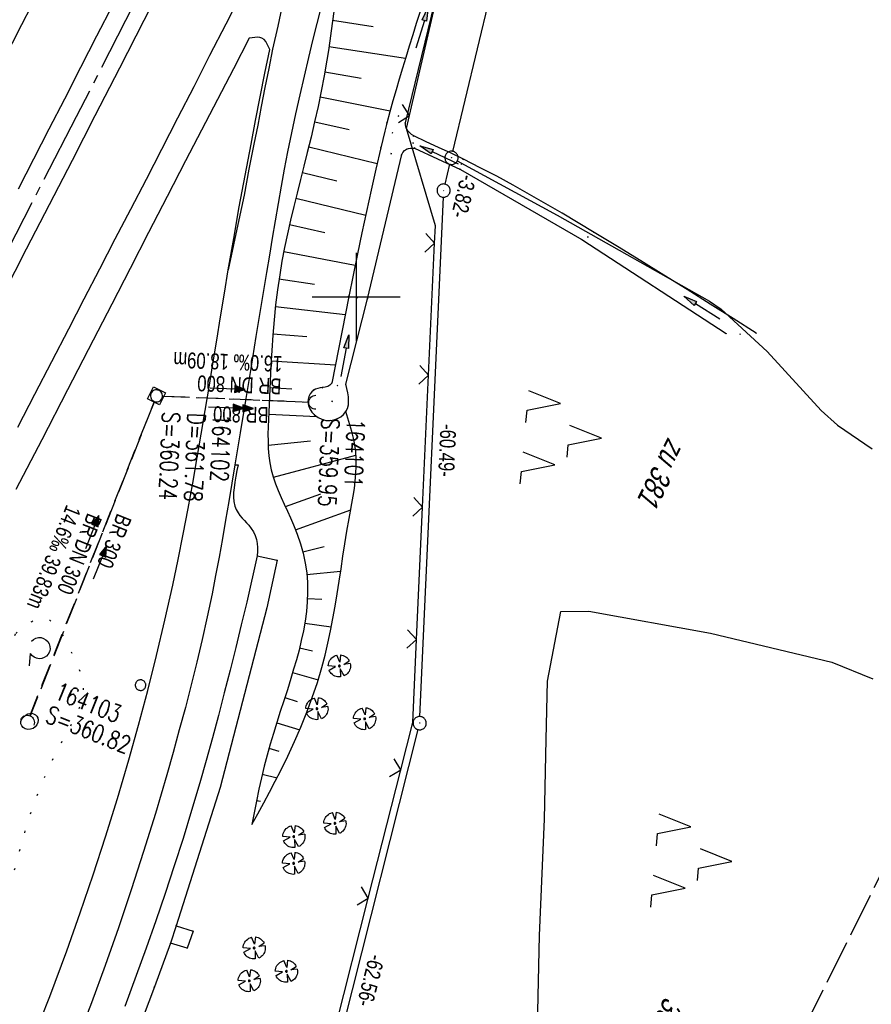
# Model space of a CAD drawing. Extents: x 510037 to 510706, y 460701 to 461658.
# Tile 24 of 34: x 510462 to 510558, y 461220 to 461331. Entities that reach past the tile are written whole.
import ezdxf

# ---------------------------------------------------------------- set-up
doc = ezdxf.new("R2010")
doc.units = 0
doc.header["$LTSCALE"] = 10
doc.header["$MEASUREMENT"] = 0
for name, pattern in [('ACHSE', [5.5, 4, -0.5, 0.5, -0.5]), ('AUSGEZOGEN', [0]), ('LT00', [0]), ('LT07', [0.22, 0.02, -0.2]), ('LT12', [0.4, 0.3, -0.1]), ('LT14', [0.6, 0.5, -0.1]), ('STRICHLINIE2', [0.375, 0.25, -0.125])]:
    doc.linetypes.add(name, pattern=pattern)
doc.layers.get('0').update_dxf_attribs({"linetype": 'LT00'})
for name, color, linetype in [('--EK_FBR', 1, 'LT00'), ('--EK_Halt-Pfeil', 4, 'LT00'), ('--EK_Haltung', 7, 'STRICHLINIE2'), ('--EK_Haltung-Text', 140, 'LT00'), ('--EK_Schacht-Text', 5, 'LT00'), ('--EL_DFK_AB_L', 21, 'LT00'), ('--EL_DFK_AB_P', 7, 'LT00'), ('--EL_Halt-Pfeil', 4, 'LT00'), ('--EL_Haltung', 182, 'STRICHLINIE2'), ('--EL_Haltung-Text', 182, 'LT00'), ('-AX-093', 35, 'ACHSE'), ('ABSTAND', 8, 'LT00'), ('AS_TEXT_A', 152, 'Continuous'), ('DFK_AB_L', 21, 'LT00'), ('DFK_AB_P', 7, 'LT00'), ('DFK_FLUR_NR', 250, 'LT00'), ('DFK_KATASTER', 250, 'LT00'), ('DFK_NUTZUNG', 250, 'LT00'), ('DFK_VERMPKT', 252, 'LT00'), ('DL', 182, 'LT12'), ('DL_PFEIL', 201, 'LT00'), ('DL_TEXT', 182, 'LT00'), ('GEHOELZ_SYMB', 252, 'Continuous'), ('PFEIL', 140, 'AUSGEZOGEN'), ('V108_AFBR_BAB', 250, 'LT00'), ('V108_BAUM', 250, 'LT00'), ('V108_BOESCH', 250, 'LT00'), ('V108_BOSCHUNG', 250, 'LT00'), ('V108_GEHOELZ', 250, 'LT07'), ('V108_GEHWEG', 250, 'LT00'), ('V108_GRABEN', 250, 'LT00'), ('V108_KA_MULD', 182, 'LT00'), ('V108_LD_MARK', 250, 'LT00'), ('V108_PARK_MS', 1, 'LT00'), ('V108_PK_GR', 1, 'LT00'), ('V108_RASTER', 250, 'LT00'), ('V108_UK_DURCH', 182, 'LT00'), ('V108_ZAUN', 40, 'LT00')]:
    doc.layers.add(name, color=color, linetype=linetype)
doc.layers.add('-BLATT_108-RAND', color=7, linetype='LT14', plot=False)
doc.styles.add('Haltungsbeschriftung', font='ARIAL.TTF', dxfattribs={"width": 0.75})
doc.styles.add('schachtbeschriftung', font='romans.shx', dxfattribs={"width": 0.75, "height": 2})
doc.styles.get("Standard").update_dxf_attribs({"font": 'ARIAL.TTF'})
doc.styles.add('UNIR-O', font='unir_o.shx', dxfattribs={"height": 2.5})

# ---------------------------------------------------------------- blocks, each defined once
blk = doc.blocks.new('SYMB7010')
at = {"color": 0, "linetype": 'ByBlock'}
for points in [[(-0.031408, 0.499213), (-0.093728, 0.49134), (-0.15457, 0.475719), (-0.212975, 0.452595), (-0.268021, 0.422333), (-0.31884, 0.385411), (-0.36463, 0.342411), (-0.40467, 0.29401), (-0.438329, 0.240973), (-0.465074, 0.184136), (-0.484486, 0.124395), (-0.496256, 0.062692), (-0.5002, 0)], [(-0.5002, 0), (-0.496256, -0.062692), (-0.484486, -0.124395), (-0.465075, -0.184136), (-0.438329, -0.240973), (-0.404671, -0.29401), (-0.36463, -0.342411), (-0.31884, -0.385411), (-0.268021, -0.422333), (-0.212975, -0.452595), (-0.154571, -0.475719), (-0.093728, -0.49134), (-0.031408, -0.499213), (0.031408, -0.499213)], [(0.5002, 0), (0.496256, 0.062692), (0.484485, 0.124395), (0.465074, 0.184136), (0.438329, 0.240973), (0.40467, 0.29401), (0.36463, 0.342411), (0.31884, 0.385411), (0.268021, 0.422333), (0.212975, 0.452595), (0.15457, 0.475719), (0.093728, 0.49134), (0.031408, 0.499213), (-0.031408, 0.499213)], [(0.031408, -0.499213), (0.093728, -0.491341), (0.15457, -0.475719), (0.212975, -0.452595), (0.268021, -0.422333), (0.31884, -0.385411), (0.36463, -0.342411), (0.404671, -0.294011), (0.438329, -0.240974), (0.465075, -0.184136), (0.484486, -0.124395), (0.496256, -0.062692), (0.500201, 0)]]:
    blk.add_lwpolyline(points, dxfattribs=at)
blk = doc.blocks.new('SYMB0003')
at = {"color": 0, "linetype": 'ByBlock'}
for p, q in [((-0.015712, 0), (0.010166, 0.012015)), ((0, -0.021257), (-0.015712, 0)), ((0.010166, 0.012015), (0, -0.021257))]:
    blk.add_line(p, q, dxfattribs=at)
for points in [[(-0.031395, 0.499013), (-0.093691, 0.491144), (-0.154509, 0.475528), (-0.21289, 0.452414), (-0.267913, 0.422164), (-0.318712, 0.385257), (-0.364484, 0.342274), (-0.404509, 0.293893), (-0.438154, 0.240877), (-0.464888, 0.184062), (-0.484292, 0.124345), (-0.496058, 0.062667), (-0.5, 0)], [(-0.5, 0), (-0.496058, -0.062667), (-0.484292, -0.124345), (-0.464888, -0.184062), (-0.438154, -0.240877), (-0.404509, -0.293893), (-0.364485, -0.342274), (-0.318712, -0.385257), (-0.267914, -0.422164), (-0.21289, -0.452414), (-0.154509, -0.475529), (-0.093691, -0.491144), (-0.031395, -0.499014), (0.031395, -0.499014)], [(0.5, 0), (0.496057, 0.062667), (0.484292, 0.124345), (0.464888, 0.184062), (0.438153, 0.240877), (0.404509, 0.293893), (0.364484, 0.342274), (0.318712, 0.385257), (0.267913, 0.422164), (0.21289, 0.452414), (0.154509, 0.475528), (0.093691, 0.491144), (0.031395, 0.499013), (-0.031395, 0.499013)], [(0.031395, -0.499014), (0.093691, -0.491144), (0.154509, -0.475529), (0.21289, -0.452414), (0.267914, -0.422164), (0.318712, -0.385257), (0.364485, -0.342274), (0.404509, -0.293893), (0.438154, -0.240877), (0.464889, -0.184062), (0.484292, -0.124345), (0.496058, -0.062667), (0.5, 0)]]:
    blk.add_lwpolyline(points, dxfattribs=at)
blk = doc.blocks.new('GEHOELZ_SYMB')
at = {"layer": 'GEHOELZ_SYMB'}
blk.add_line((0, 0), (1.4, 0), dxfattribs=at)
blk.add_lwpolyline([(-1.39, 0.02), (-1.61, 0.22), (-1.78, 0.47), (-1.88, 0.76), (-1.9, 1.06), (-1.84, 1.36), (-1.72, 1.64), (-1.53, 1.87), (-1.28, 2.05), (-1, 2.16), (-0.7, 2.2), (-0.4, 2.16), (-0.12, 2.05), (0.13, 1.87), (0.32, 1.64), (0.44, 1.36), (0.5, 1.06), (0.48, 0.76), (0.38, 0.47), (0.21, 0.22), (-0.01, 0.02)], dxfattribs=at)
blk = doc.blocks.new('SYMB0070')
at = {"color": 0, "linetype": 'ByBlock'}
for p, q in [((-0.5, 0), (0.2, 0)), ((0.5, 0), (0.2, 0.1)), ((0.2, 0.1), (0.2, 0)), ((0.468, 0), (0.21, 0.086)), ((0.21, 0.086), (0.21, -0.086)), ((0.21, -0.086), (0.468, 0)), ((0.22, -0.072), (0.437, 0)), ((0.23, -0.058), (0.405, 0)), ((0.24, -0.045), (0.374, 0)), ((0.342, 0), (0.25, 0.031)), ((0.25, 0.031), (0.25, -0.031)), ((0.25, -0.031), (0.342, 0)), ((0.26, -0.017), (0.31, 0)), ((0.27, -0.003), (0.279, 0))]:
    blk.add_line(p, q, dxfattribs=at)
for points in [[(0.2, 0), (0.2, -0.1), (0.5, 0)], [(0.437, 0), (0.22, 0.072), (0.22, -0.072)], [(0.405, 0), (0.23, 0.058), (0.23, -0.058)], [(0.374, 0), (0.24, 0.045), (0.24, -0.045)], [(0.31, 0), (0.26, 0.017), (0.26, -0.017)], [(0.279, 0), (0.27, 0.003), (0.27, -0.003)]]:
    blk.add_lwpolyline(points, dxfattribs=at)
blk = doc.blocks.new('SYMB7221')
at = {"color": 0, "linetype": 'ByBlock'}
for p, q in [((0, 0.435), (-0.11, 0.065)), ((0.11, 0.065), (0, 0.435)), ((0.25, 0.065), (0.11, 0.065)), ((-0.35, -0.065), (-0.46, -0.435)), ((0.35, -0.065), (0.24, -0.435))]:
    blk.add_line(p, q, dxfattribs=at)
for points in [[(-0.1, -0.435), (-0.24, -0.435), (-0.35, -0.065)], [(0.6, -0.435), (0.46, -0.435), (0.35, -0.065)]]:
    blk.add_lwpolyline(points, dxfattribs=at)
blk = doc.blocks.new('Pfreil3')
at = {"layer": 'PFEIL'}
blk.add_hatch(color=256, dxfattribs=at).paths.add_polyline_path([(-1.55, 0.27), (-1.55, -0.27), (0, 0)])
for p, q in [((-1.55, 0), (-4.83, 0)), ((-1.55, -0.27), (-1.55, 0.27)), ((-1.55, 0.27), (0, 0)), ((0, 0), (-1.55, -0.27))]:
    blk.add_line(p, q, dxfattribs=at)
blk = doc.blocks.new('SYMB0011')
at = {"color": 0, "linetype": 'ByBlock'}
for p, q in [((0.5, 0), (-0.5, 0)), ((0, 0.5), (0, -0.5))]:
    blk.add_line(p, q, dxfattribs=at)
blk = doc.blocks.new('SYMB1107')
at = {"color": 0, "linetype": 'ByBlock'}
for points in [[(-0.2, 0), (-0.196157, 0.039018), (-0.184776, 0.076537), (-0.166294, 0.111114), (-0.141421, 0.141421), (-0.111114, 0.166294), (-0.076537, 0.184776), (-0.039018, 0.196157), (0, 0.2)], [(0, 0.2), (0.039018, 0.196157), (0.076537, 0.184776), (0.111114, 0.166294), (0.141421, 0.141421), (0.166294, 0.111114), (0.184776, 0.076537), (0.196157, 0.039018), (0.2, 0)]]:
    blk.add_lwpolyline(points, dxfattribs=at)
blk = doc.blocks.new('SYMB1122')
at = {"color": 0, "linetype": 'ByBlock'}
for p, q in [((0.311075, 0.391979), (0.09863, 0.092887)), ((0.09863, 0.092887), (0.418246, 0.260377)), ((-0.475333, -0.172973), (-0.166954, -0.06134)), ((-0.166954, -0.06134), (-0.386962, -0.319059)), ((0.008901, -0.038997), (0.02494, -0.031273)), ((0.377481, -0.336756), (0.093097, -0.145464)), ((0.093097, -0.145464), (0.215406, -0.456826)), ((0.022929, -0.501191), (-0.043246, -0.49913))]:
    blk.add_line(p, q, dxfattribs=at)
for points in [[(-0.316355, 0.394287), (-0.266036, 0.429988), (-0.211684, 0.459185), (-0.154136, 0.481431), (-0.094277, 0.496382), (-0.033028, 0.50381), (0.028669, 0.503599)], [(0.028669, 0.503599), (0.089866, 0.495753), (0.149621, 0.480392), (0.207015, 0.457753), (0.261166, 0.428184), (0.31124, 0.39214)], [(-0.508141, 0.010932), (-0.503002, 0.073258), (-0.489922, 0.134413), (-0.469118, 0.19339), (-0.440931, 0.249215), (-0.405825, 0.300971)], [(-0.475728, -0.172816), (-0.494391, -0.113127), (-0.505255, -0.05154), (-0.508141, 0.010932)], [(-0.316293, 0.394214), (-0.150355, 0.155979), (-0.405806, 0.30112)], [(-0.02494, 0.031273), (-0.036039, 0.017355), (-0.04, 0)], [(-0.04, 0), (-0.036039, -0.017355), (-0.02494, -0.031273), (-0.008901, -0.038997), (0.008901, -0.038997)], [(0.008901, 0.038997), (-0.008901, 0.038997), (-0.02494, 0.031273)], [(0.04, 0), (0.036039, 0.017355), (0.02494, 0.031273), (0.008901, 0.038997)], [(0.02494, -0.031273), (0.036039, -0.017355), (0.04, 0)], [(0.418338, 0.260323), (0.450658, 0.204641), (0.475368, 0.14519), (0.492037, 0.083003), (0.500376, 0.019163), (0.500238, -0.045218), (0.491628, -0.109022), (0.474694, -0.171137), (0.449731, -0.230483), (0.417173, -0.286026), (0.377588, -0.336801)], [(-0.043246, -0.49913), (-0.108608, -0.48859), (-0.172076, -0.469745), (-0.232599, -0.442906), (-0.289176, -0.408519), (-0.340869, -0.367153), (-0.386823, -0.319492)], [(0.215414, -0.456858), (0.153338, -0.479878), (0.088821, -0.494738), (0.022929, -0.501191)]]:
    blk.add_lwpolyline(points, dxfattribs=at)
blk = doc.blocks.new('SYMB1210')
at = {"color": 0, "linetype": 'ByBlock'}
blk.add_line((0.018815, -0.179014), (0.055623, -0.17119), dxfattribs=at)
for points in [[(-0.2, -0.2), (-0.2, 0.2), (0.2, 0.2), (0.2, -0.2), (-0.2, -0.2)], [(0.018815, 0.179014), (-0.018815, 0.179014), (-0.055623, 0.17119), (-0.09, 0.155885), (-0.120444, 0.133766), (-0.145623, 0.105801), (-0.164438, 0.073213), (-0.176067, 0.037424), (-0.18, 0)], [(-0.18, 0), (-0.176067, -0.037424), (-0.164438, -0.073213), (-0.145623, -0.105801), (-0.120444, -0.133766), (-0.09, -0.155885), (-0.055623, -0.17119), (-0.018815, -0.179014), (0.018815, -0.179014)], [(0.18, 0), (0.176067, 0.037424), (0.164438, 0.073213), (0.145623, 0.105801), (0.120444, 0.133766), (0.09, 0.155885), (0.055623, 0.17119), (0.018815, 0.179014)], [(0.055623, -0.17119), (0.09, -0.155885), (0.120444, -0.133766), (0.145623, -0.105801), (0.164438, -0.073213), (0.176067, -0.037424), (0.18, 0)]]:
    blk.add_lwpolyline(points, dxfattribs=at)
blk = doc.blocks.new('SYMB0024')
at = {"color": 0, "linetype": 'ByBlock'}
for p, q in [((-0.5, 0.5), (0, 0)), ((0, 0), (0.5, 0.5))]:
    blk.add_line(p, q, dxfattribs=at)

msp = doc.modelspace()

# ---------------------------------------------------------------- linework, layer by layer
at = {"layer": '--EK_FBR', "color": 0}
for points in [[(510478.69, 461336.78), (510475.92, 461331.38), (510473.14, 461325.97), (510470.37, 461320.56), (510467.78, 461315.51), (510465.18, 461310.46), (510462.58, 461305.42), (510459.98, 461300.38)], [(510472.39, 461333.15), (510470.56, 461329.59), (510468.73, 461326.03), (510466.9, 461322.47), (510465.14, 461319.06), (510463.39, 461315.64), (510461.64, 461312.23)], [(510496.02, 461332.97), (510495.53, 461331.05), (510495.06, 461329.13), (510494.6, 461327.2), (510494.09, 461325.07), (510493.6, 461322.93), (510493.12, 461320.78), (510492.66, 461318.64), (510492.22, 461316.48), (510491.84, 461314.53), (510491.48, 461312.58), (510491.14, 461310.62), (510490.8, 461308.66), (510490.48, 461306.7), (510490.16, 461304.74), (510489.84, 461302.77), (510489.24, 461299.14), (510488.64, 461295.51), (510488.04, 461291.88), (510487.44, 461288.25), (510486.84, 461284.61), (510486.24, 461280.98)], [(510481.98, 461281.79), (510482.43, 461284.45), (510482.88, 461287.11), (510483.31, 461289.77), (510483.75, 461292.44), (510484.18, 461295.1), (510484.61, 461297.76), (510485.05, 461300.43), (510485.49, 461303.09)]]:
    msp.add_lwpolyline(points, dxfattribs=at)
at = {"layer": '--EK_FBR'}
for points in [[(510487.87, 461329.38), (510486.07, 461325.9), (510484.26, 461322.42), (510482.46, 461318.94), (510480.66, 461315.47), (510478.56, 461311.4), (510476.46, 461307.33), (510474.37, 461303.25), (510472.28, 461299.18), (510470.18, 461295.11), (510467.26, 461289.46), (510464.34, 461283.8), (510461.41, 461278.16)], [(510490.2, 461328.08), (510490.06, 461328.4), (510489.91, 461328.71), (510489.74, 461328.98), (510489.55, 461329.21), (510489.32, 461329.37), (510489.08, 461329.45), (510488.8, 461329.48), (510488.5, 461329.47), (510488.19, 461329.43), (510487.87, 461329.38)], [(510485.49, 461303.09), (510486.11, 461306.66), (510486.75, 461310.23), (510487.41, 461313.8), (510488.08, 461317.36), (510488.6, 461320.04), (510489.13, 461322.72), (510489.66, 461325.4), (510490.2, 461328.08)], [(510463.22, 461215.48), (510465.24, 461220.63), (510467.17, 461225.82), (510468.7, 461230.11), (510470.17, 461234.42), (510471.58, 461238.75), (510472.92, 461243.1), (510474.21, 461247.47), (510475.31, 461251.42), (510476.36, 461255.37), (510477.36, 461259.34), (510478.3, 461263.33), (510479.19, 461267.32), (510479.8, 461270.21), (510480.37, 461273.1), (510480.93, 461275.99), (510481.46, 461278.89), (510481.98, 461281.79)], [(510486.24, 461280.98), (510485.89, 461278.88), (510485.54, 461276.79), (510485.19, 461274.69), (510484.83, 461272.59), (510484.45, 461270.5), (510484.06, 461268.41), (510483.65, 461266.32), (510483.11, 461263.73), (510482.53, 461261.15), (510481.93, 461258.57), (510481.29, 461256), (510480.63, 461253.43), (510479.94, 461250.88), (510479.24, 461248.32), (510478.51, 461245.77), (510477.22, 461241.41), (510475.88, 461237.07), (510474.48, 461232.75), (510473.03, 461228.44), (510471.52, 461224.15), (510469.96, 461219.93), (510468.34, 461215.73)]]:
    msp.add_lwpolyline(points, dxfattribs=at)
at = {"layer": '--EK_Haltung'}
for p, q in [((510478.1, 461288.76), (510494.68, 461288.09)), ((510462.97, 461252.45), (510477.08, 461288.09))]:
    msp.add_line(p, q, dxfattribs=at)
at = {"layer": '--EL_DFK_AB_L'}
for p, q in [((510510.99, 461316.53), (510519.46, 461352)), ((510510.1, 461312.81), (510510.65, 461315.07)), ((510507.24, 461252.4), (510509.9, 461311.33)), ((510492.12, 461191.71), (510507.03, 461250.92))]:
    msp.add_line(p, q, dxfattribs=at)
at = {"layer": '--EL_Haltung'}
for p, q in [((510478.1, 461288.76), (510494.68, 461288.09)), ((510462.97, 461252.45), (510477.08, 461288.09))]:
    msp.add_line(p, q, dxfattribs=at)
at = {"layer": '-AX-093', "ltscale": 0.2}
msp.add_lwpolyline([(510527.07, 461437.23), (510515.84, 461414.58), (510504.54, 461391.96), (510493.17, 461369.37), (510481.74, 461346.82), (510479.77, 461342.96), (510468.25, 461320.45), (510456.65, 461297.98), (510444.99, 461275.55), (510433.26, 461253.15), (510421.47, 461230.78), (510409.61, 461208.45), (510397.68, 461186.15), (510385.7, 461163.89), (510373.65, 461141.66), (510361.54, 461119.46), (510349.38, 461097.29), (510337.15, 461075.16), (510324.88, 461053.05), (510312.54, 461030.98)], dxfattribs=at)
at = {"layer": '-BLATT_108-RAND'}
msp.add_lwpolyline([(510449.46, 461657.25), (510037.07, 460829.27), (510293.97, 460701.31), (510706.36, 461529.3), (510449.46, 461657.25)], dxfattribs=at)
at = {"layer": 'DFK_AB_L'}
for p, q in [((510510.99, 461316.53), (510519.46, 461352)), ((510510.1, 461312.81), (510510.65, 461315.07)), ((510507.24, 461252.4), (510509.9, 461311.33)), ((510492.12, 461191.71), (510507.03, 461250.92))]:
    msp.add_line(p, q, dxfattribs=at)
at = {"layer": 'DFK_KATASTER'}
for p, q in [((510511.48, 461315.44), (510522.83, 461309.29)), ((510522.83, 461309.29), (510540.11, 461299.54)), ((510540.11, 461299.54), (510541.42, 461298.64)), ((510541.42, 461298.64), (510546.62, 461293.82)), ((510546.62, 461293.82), (510552.76, 461287.11)), ((510552.76, 461287.11), (510554.63, 461285.48)), ((510554.63, 461285.48), (510558.56, 461282.78)), ((510521.71, 461256.4), (510523.22, 461264.31)), ((510523.22, 461264.31), (510526.41, 461264.37)), ((510526.41, 461264.37), (510540.21, 461261.87)), ((510540.21, 461261.87), (510553.99, 461258.57)), ((510553.99, 461258.57), (510558.61, 461256.66)), ((510521.55, 461249.8), (510521.71, 461256.4)), ((510521.39, 461240.74), (510521.55, 461249.8)), ((510520.79, 461227.56), (510521.39, 461240.74)), ((510520.48, 461212.43), (510520.79, 461227.56))]:
    msp.add_line(p, q, dxfattribs=at)
at = {"layer": 'DL'}
for p, q in [((510478.1, 461288.76), (510494.68, 461288.09)), ((510477.07, 461288.08), (510463.02, 461252.48))]:
    msp.add_line(p, q, dxfattribs=at)
at = {"layer": 'V108_AFBR_BAB', "color": 2}
for points in [[(510478.69, 461336.78), (510475.92, 461331.38), (510473.14, 461325.97), (510470.37, 461320.56), (510467.78, 461315.51), (510465.18, 461310.46), (510462.58, 461305.42), (510459.98, 461300.38)], [(510472.39, 461333.15), (510470.56, 461329.59), (510468.73, 461326.03), (510466.9, 461322.47), (510465.14, 461319.06), (510463.39, 461315.64), (510461.64, 461312.23)], [(510496.02, 461332.97), (510495.53, 461331.05), (510495.06, 461329.13), (510494.6, 461327.2), (510494.09, 461325.07), (510493.6, 461322.93), (510493.12, 461320.78), (510492.66, 461318.64), (510492.22, 461316.48), (510491.84, 461314.53), (510491.48, 461312.58), (510491.14, 461310.62), (510490.8, 461308.66), (510490.48, 461306.7), (510490.16, 461304.74), (510489.84, 461302.77), (510489.24, 461299.14), (510488.64, 461295.51), (510488.04, 461291.88), (510487.44, 461288.25), (510486.84, 461284.61), (510486.24, 461280.98)], [(510481.98, 461281.79), (510482.43, 461284.45), (510482.88, 461287.11), (510483.31, 461289.77), (510483.75, 461292.44), (510484.18, 461295.1), (510484.61, 461297.76), (510485.05, 461300.43), (510485.49, 461303.09)]]:
    msp.add_lwpolyline(points, dxfattribs=at)
at = {"layer": 'V108_AFBR_BAB'}
for points in [[(510487.87, 461329.38), (510486.07, 461325.9), (510484.26, 461322.42), (510482.46, 461318.94), (510480.66, 461315.47), (510478.56, 461311.4), (510476.46, 461307.33), (510474.37, 461303.25), (510472.28, 461299.18), (510470.18, 461295.11), (510467.26, 461289.46), (510464.34, 461283.8), (510461.41, 461278.16)], [(510490.2, 461328.08), (510490.06, 461328.4), (510489.91, 461328.71), (510489.74, 461328.98), (510489.55, 461329.21), (510489.32, 461329.37), (510489.08, 461329.45), (510488.8, 461329.48), (510488.5, 461329.47), (510488.19, 461329.43), (510487.87, 461329.38)], [(510485.49, 461303.09), (510486.11, 461306.66), (510486.75, 461310.23), (510487.41, 461313.8), (510488.08, 461317.36), (510488.6, 461320.04), (510489.13, 461322.72), (510489.66, 461325.4), (510490.2, 461328.08)], [(510463.22, 461215.48), (510465.24, 461220.63), (510467.17, 461225.82), (510468.7, 461230.11), (510470.17, 461234.42), (510471.58, 461238.75), (510472.92, 461243.1), (510474.21, 461247.47), (510475.31, 461251.42), (510476.36, 461255.37), (510477.36, 461259.34), (510478.3, 461263.33), (510479.19, 461267.32), (510479.8, 461270.21), (510480.37, 461273.1), (510480.93, 461275.99), (510481.46, 461278.89), (510481.98, 461281.79)], [(510486.24, 461280.98), (510485.89, 461278.88), (510485.54, 461276.79), (510485.19, 461274.69), (510484.83, 461272.59), (510484.45, 461270.5), (510484.06, 461268.41), (510483.65, 461266.32), (510483.11, 461263.73), (510482.53, 461261.15), (510481.93, 461258.57), (510481.29, 461256), (510480.63, 461253.43), (510479.94, 461250.88), (510479.24, 461248.32), (510478.51, 461245.77), (510477.22, 461241.41), (510475.88, 461237.07), (510474.48, 461232.75), (510473.03, 461228.44), (510471.52, 461224.15), (510469.96, 461219.93), (510468.34, 461215.73)]]:
    msp.add_lwpolyline(points, dxfattribs=at)
at = {"layer": 'V108_BOESCH'}
for points in [[(510497.47, 461332.4), (510497.31, 461331.3), (510497.16, 461330.19), (510497, 461329.08), (510496.85, 461327.97), (510496.68, 461326.87), (510496.38, 461325.11), (510496.04, 461323.37), (510495.68, 461321.62), (510495.29, 461319.88), (510494.89, 461318.15), (510494.46, 461316.41), (510494.08, 461314.87), (510493.69, 461313.34), (510493.31, 461311.8), (510492.93, 461310.26), (510492.56, 461308.72), (510492.21, 461307.17), (510491.89, 461305.63), (510491.59, 461304.08), (510491.33, 461302.53), (510491.08, 461300.83), (510490.87, 461299.11), (510490.7, 461297.4), (510490.55, 461295.67), (510490.43, 461293.94), (510490.33, 461292.21), (510490.24, 461290.46), (510490.16, 461288.71), (510490.09, 461286.95), (510490.05, 461286.12), (510490.02, 461285.29), (510490, 461284.45), (510490.01, 461283.63), (510490.04, 461282.8), (510490.11, 461281.99), (510490.22, 461281.19), (510490.38, 461280.39), (510490.6, 461279.59), (510490.87, 461278.81), (510491.17, 461278.03), (510491.5, 461277.26), (510491.85, 461276.49), (510492.21, 461275.71), (510492.56, 461274.94), (510492.9, 461274.16), (510493.32, 461273.09), (510493.68, 461272.01), (510493.99, 461270.92), (510494.23, 461269.82), (510494.39, 461268.71), (510494.48, 461267.62), (510494.5, 461266.52), (510494.46, 461265.43), (510494.36, 461264.33), (510494.21, 461263.23), (510494.02, 461262.13), (510493.78, 461261.03), (510493.52, 461259.94), (510493.23, 461258.85), (510492.91, 461257.77), (510492.59, 461256.7), (510492.2, 461255.44), (510491.8, 461254.2), (510491.4, 461252.96), (510491, 461251.73), (510490.62, 461250.49), (510490.25, 461249.26), (510489.89, 461248.01), (510489.57, 461246.77), (510489.25, 461245.46), (510488.96, 461244.14), (510488.69, 461242.81), (510488.43, 461241.48), (510488.18, 461240.15)], [(510488.18, 461240.15), (510488.85, 461241.37), (510489.52, 461242.59), (510490.17, 461243.81), (510490.82, 461245.05), (510491.46, 461246.29), (510492.25, 461247.91), (510493.01, 461249.55), (510493.73, 461251.2), (510494.4, 461252.88), (510495.03, 461254.56), (510495.6, 461256.27), (510496.11, 461257.98), (510496.47, 461259.36), (510496.8, 461260.74), (510497.09, 461262.13), (510497.36, 461263.53), (510497.61, 461264.93), (510497.84, 461266.34), (510498.07, 461267.75), (510498.29, 461269.17), (510498.51, 461270.59), (510498.73, 461272.01), (510498.96, 461273.44), (510499.21, 461274.87), (510499.36, 461275.72), (510499.52, 461276.57), (510499.67, 461277.42), (510499.8, 461278.27), (510499.9, 461279.12), (510499.98, 461279.96), (510500.02, 461280.81), (510500.01, 461281.64), (510499.95, 461282.48), (510499.84, 461283.24), (510499.69, 461283.99), (510499.5, 461284.75), (510499.29, 461285.5), (510499.06, 461286.25), (510498.82, 461287)]]:
    msp.add_lwpolyline(points, dxfattribs=at)
at = {"layer": 'V108_BOSCHUNG'}
for p, q in [((510497.33, 461331.42), (510501.92, 461330.71)), ((510496.91, 461328.44), (510505.62, 461327.11)), ((510496.46, 461325.56), (510500.59, 461324.85)), ((510495.92, 461322.73), (510503.86, 461321.13)), ((510495.3, 461319.9), (510499.2, 461319.01)), ((510494.62, 461317.04), (510502.39, 461315.15)), ((510493.9, 461314.15), (510497.81, 461313.18)), ((510493.16, 461311.22), (510501.09, 461309.3)), ((510492.45, 461308.23), (510496.46, 461307.33)), ((510491.8, 461305.18), (510499.89, 461303.61)), ((510491.25, 461302.07), (510495.28, 461301.45)), ((510490.85, 461298.94), (510498.76, 461298.03)), ((510490.56, 461295.83), (510494.39, 461295.51)), ((510490.36, 461292.75), (510497.65, 461292.31)), ((510490.21, 461289.72), (510492.71, 461289.59)), ((510490.08, 461286.71), (510495.53, 461286.45)), ((510490.02, 461283.19), (510494.84, 461283.67)), ((510490.61, 461279.56), (510499.98, 461282.04)), ((510491.97, 461276.25), (510495.98, 461277.68)), ((510493.13, 461273.58), (510499.39, 461275.87)), ((510493.94, 461271.09), (510496.36, 461271.68)), ((510494.42, 461268.5), (510498.24, 461268.89)), ((510494.48, 461265.78), (510496.11, 461265.73)), ((510494.17, 461263.01), (510497.18, 461262.56)), ((510493.59, 461260.21), (510495.05, 461259.86)), ((510492.8, 461257.4), (510495.68, 461256.55)), ((510491.92, 461254.56), (510493.31, 461254.12)), ((510491, 461251.7), (510493.6, 461250.89)), ((510490.11, 461248.8), (510491.24, 461248.48)), ((510489.34, 461245.85), (510491.03, 461245.45)), ((510488.71, 461242.89), (510489.15, 461242.8))]:
    msp.add_line(p, q, dxfattribs=at)
at = {"layer": 'V108_GEHOELZ', "flags": 128}
msp.add_lwpolyline([(510461.39, 461261.83), (510461.85, 461262.21), (510462.31, 461262.58), (510462.76, 461262.91), (510463.21, 461263.19), (510463.65, 461263.41), (510464.07, 461263.55), (510464.47, 461263.59), (510464.87, 461263.51), (510465.26, 461263.33), (510465.62, 461263.05), (510465.96, 461262.69), (510466.29, 461262.27), (510466.61, 461261.79), (510466.91, 461261.26), (510467.2, 461260.72), (510467.47, 461260.16), (510467.73, 461259.59), (510467.99, 461259.04), (510468.27, 461258.44), (510468.52, 461257.86), (510468.74, 461257.3), (510468.91, 461256.75), (510469.01, 461256.2), (510469.05, 461255.58), (510469, 461254.95), (510468.87, 461254.32), (510468.69, 461253.68), (510468.44, 461253.04), (510468.15, 461252.4), (510467.83, 461251.75), (510467.48, 461251.1), (510467.12, 461250.45), (510466.75, 461249.8), (510466.39, 461249.15), (510465.68, 461247.78), (510465.03, 461246.42), (510464.43, 461245.06), (510463.88, 461243.7), (510463.38, 461242.34), (510462.92, 461240.98), (510462.49, 461239.62), (510462.09, 461238.26), (510461.72, 461236.89), (510461.36, 461235.53), (510461.02, 461234.17), (510460.68, 461232.8), (510460.34, 461231.43), (510460.01, 461230.06), (510459.66, 461228.69), (510459.19, 461226.91), (510458.69, 461225.13), (510458.17, 461223.35), (510457.62, 461221.58), (510457.03, 461219.81), (510456.41, 461218.05), (510455.75, 461216.31), (510455.05, 461214.58), (510454.3, 461212.87), (510453.52, 461211.18), (510452.69, 461209.52), (510451.8, 461207.89), (510451.11, 461206.69), (510450.39, 461205.5), (510449.66, 461204.33), (510448.9, 461203.17), (510448.13, 461202.01), (510447.36, 461200.86), (510446.57, 461199.72), (510445.79, 461198.57), (510445.01, 461197.43), (510444.23, 461196.28), (510442.57, 461193.74), (510440.95, 461191.18), (510439.39, 461188.59), (510437.88, 461185.97), (510436.42, 461183.32), (510435.02, 461180.64), (510433.67, 461177.93), (510432.95, 461176.44), (510432.24, 461174.93), (510431.55, 461173.43), (510430.85, 461171.92), (510430.16, 461170.4), (510429.47, 461168.9), (510428.76, 461167.39), (510428.04, 461165.89), (510427.31, 461164.39), (510426.35, 461162.51), (510425.35, 461160.65), (510424.32, 461158.8), (510423.25, 461156.98), (510422.14, 461155.18), (510420.98, 461153.42), (510419.79, 461151.68), (510418.55, 461149.99), (510417.27, 461148.33), (510416.33, 461147.18), (510415.38, 461146.04), (510414.41, 461144.92), (510413.43, 461143.81), (510412.44, 461142.71), (510411.45, 461141.6), (510410.46, 461140.5), (510409.47, 461139.38), (510408.49, 461138.26), (510407.52, 461137.13), (510406.56, 461135.97), (510405.63, 461134.79), (510404.72, 461133.59), (510403.98, 461132.57), (510403.26, 461131.53), (510402.54, 461130.48), (510401.83, 461129.42), (510401.12, 461128.37), (510400.41, 461127.32), (510399.69, 461126.28), (510398.96, 461125.26), (510398.21, 461124.26), (510397.44, 461123.29), (510396.64, 461122.34), (510395.82, 461121.44), (510394.96, 461120.58), (510394.06, 461119.77), (510393.12, 461119), (510392.69, 461118.69), (510392.24, 461118.39), (510391.77, 461118.12), (510391.27, 461117.89), (510390.73, 461117.7), (510390.15, 461117.57), (510389.79, 461117.52), (510389.43, 461117.5), (510389.08, 461117.51), (510388.75, 461117.56), (510388.46, 461117.66), (510388.23, 461117.82), (510388.04, 461118.07), (510387.92, 461118.4), (510387.87, 461118.77), (510387.86, 461119.18), (510387.88, 461119.61), (510387.92, 461120.05), (510388.03, 461121.13), (510388.16, 461122.16), (510388.3, 461123.15), (510388.45, 461124.09), (510388.62, 461125), (510388.82, 461125.89), (510389.04, 461126.77), (510389.28, 461127.63), (510389.7, 461128.92), (510390.18, 461130.2), (510390.7, 461131.49), (510391.28, 461132.77), (510391.9, 461134.06), (510392.55, 461135.35), (510393.23, 461136.63), (510393.93, 461137.92), (510394.65, 461139.2), (510395.39, 461140.48), (510396.12, 461141.75), (510397.91, 461144.84), (510399.69, 461147.91), (510401.46, 461150.95), (510403.22, 461153.98), (510404.97, 461157), (510406.72, 461160), (510408.46, 461162.99), (510410.19, 461165.98), (510411.92, 461168.96), (510413.64, 461171.94), (510415.35, 461174.92), (510417.06, 461177.9), (510418.76, 461180.88), (510420.46, 461183.88), (510422.61, 461187.7), (510424.76, 461191.53), (510426.9, 461195.38), (510429.03, 461199.24), (510431.16, 461203.11), (510433.28, 461206.99), (510435.4, 461210.87), (510437.52, 461214.77), (510439.63, 461218.66), (510441.75, 461222.56), (510443.86, 461226.46), (510461.39, 461261.83)], dxfattribs=at)
at = {"layer": 'V108_GEHWEG'}
msp.add_line((510479.6, 461228.66), (510478.94, 461226.68), dxfattribs=at)
for points in [[(510488.79, 461270.64), (510491.05, 461270.13), (510489.86, 461264.74), (510484.58, 461244.33), (510479.6, 461228.66), (510481.53, 461228.03), (510480.85, 461226.11), (510478.94, 461226.68), (510477.12, 461221.72)], [(510477.12, 461221.72), (510476.48, 461220.02), (510475.85, 461218.31)]]:
    msp.add_lwpolyline(points, dxfattribs=at)
at = {"layer": 'V108_GRABEN'}
for points in [[(510506.53, 461318.28), (510506.28, 461318.46), (510506.05, 461318.66), (510505.86, 461318.87), (510505.72, 461319.11), (510505.65, 461319.32), (510505.61, 461319.54), (510505.59, 461319.76), (510508.93, 461333.44)], [(510507.25, 461332.41), (510506.83, 461331.05), (510506.43, 461329.74), (510506.03, 461328.46), (510505.64, 461327.2), (510505.26, 461325.96), (510504.89, 461324.73), (510504.53, 461323.5), (510504.18, 461322.26), (510503.83, 461321.02), (510503.5, 461319.75), (510503.27, 461318.83), (510503.04, 461317.89), (510502.81, 461316.95), (510502.25, 461314.53), (510501.71, 461312.12), (510501.18, 461309.71), (510500.66, 461307.3), (510500.16, 461304.89), (510499.65, 461302.48), (510499.16, 461300.07), (510497.24, 461290.23), (510497.03, 461290.02), (510496.78, 461289.86), (510496.49, 461289.76), (510496.19, 461289.72), (510495.92, 461289.69), (510495.66, 461289.64), (510495.41, 461289.56), (510495.19, 461289.45), (510494.97, 461289.26), (510494.79, 461289.01), (510494.65, 461288.73), (510494.57, 461288.42), (510494.54, 461288.11), (510494.6, 461287.7), (510494.76, 461287.31), (510494.99, 461286.95), (510495.29, 461286.64), (510495.68, 461286.35), (510496.11, 461286.14), (510496.57, 461286.01), (510497.05, 461285.99), (510497.47, 461286.06), (510497.87, 461286.21), (510498.25, 461286.42), (510498.57, 461286.69), (510498.82, 461287), (510499.01, 461287.37), (510499.12, 461287.78), (510499.15, 461288.22), (510499.12, 461288.67), (510499.05, 461289.14), (510498.95, 461289.62), (510498.84, 461290.11)], [(510545.4, 461295.91), (510542.79, 461297.56), (510540.17, 461299.21), (510537.55, 461300.85), (510534.93, 461302.48), (510532.3, 461304.11), (510529.67, 461305.73), (510527.02, 461307.34), (510525.2, 461308.44), (510523.37, 461309.52), (510521.54, 461310.59), (510519.69, 461311.65), (510517.83, 461312.68), (510515.97, 461313.7), (510514.08, 461314.68), (510512.18, 461315.63), (510510.78, 461316.31), (510509.36, 461316.97), (510507.95, 461317.63), (510506.53, 461318.28)], [(510498.84, 461290.11), (510501.31, 461299.81), (510505.18, 461316.16), (510505.29, 461316.41), (510505.48, 461316.62), (510505.72, 461316.78), (510505.94, 461316.85), (510506.17, 461316.89), (510506.4, 461316.91), (510506.64, 461316.9)], [(510506.64, 461316.9), (510511.83, 461314.49), (510525.6, 461306.52), (510542, 461295.86)], [(510462.36, 461252.43), (510462.56, 461252.58), (510462.76, 461252.69), (510462.97, 461252.76), (510463.19, 461252.77), (510463.41, 461252.72), (510463.61, 461252.6), (510463.78, 461252.45), (510463.9, 461252.25), (510463.94, 461252), (510463.9, 461251.73), (510463.78, 461251.47), (510463.6, 461251.24), (510463.37, 461251.06), (510463.07, 461250.95), (510462.76, 461250.93), (510462.46, 461251), (510462.21, 461251.16), (510462.06, 461251.36), (510461.97, 461251.59), (510461.95, 461251.82), (510462.03, 461252.05), (510462.17, 461252.25), (510462.36, 461252.43)]]:
    msp.add_lwpolyline(points, dxfattribs=at)
at = {"layer": 'V108_LD_MARK'}
for points in [[(510464.23, 461335.15), (510462.05, 461330.9), (510459.87, 461326.65)], [(510487.01, 461334.5), (510485.2, 461330.95), (510483.38, 461327.4), (510481.57, 461323.84), (510479.75, 461320.29), (510477.92, 461316.75), (510476.17, 461313.35), (510474.41, 461309.95), (510472.64, 461306.55), (510470.88, 461303.16), (510469.11, 461299.76), (510467.35, 461296.36), (510465.42, 461292.65), (510463.5, 461288.93), (510461.58, 461285.21)], [(510491.69, 461333.41), (510491.13, 461330.73), (510490.53, 461328.13), (510490.1, 461325.93), (510489.66, 461323.78), (510489.24, 461321.63), (510488.84, 461319.49), (510488.39, 461317.33), (510487.81, 461314.51), (510487.29, 461311.58), (510486.69, 461308.75), (510486.09, 461305.92), (510485.49, 461303.09)]]:
    msp.add_lwpolyline(points, dxfattribs=at)
at = {"layer": 'V108_PARK_MS'}
msp.add_line((510486.24, 461280.98), (510486.61, 461280.95), dxfattribs=at)
msp.add_lwpolyline([(510486.61, 461280.95), (510486.48, 461280.31), (510486.35, 461279.66), (510486.24, 461279.01), (510486.15, 461278.35), (510486.1, 461277.83), (510486.09, 461277.31), (510486.13, 461276.79), (510486.23, 461276.29), (510486.39, 461275.88), (510486.6, 461275.5), (510486.82, 461275.2), (510487.06, 461274.92), (510487.32, 461274.65), (510487.58, 461274.38), (510487.83, 461274.1), (510488.11, 461273.73), (510488.36, 461273.34), (510488.55, 461272.93), (510488.7, 461272.5), (510488.78, 461272.05), (510488.81, 461271.58), (510488.81, 461271.11), (510488.79, 461270.64), (510487.61, 461265.38), (510486.97, 461262.8), (510486.34, 461260.23), (510485.7, 461257.66), (510485.04, 461255.09), (510484.38, 461252.53), (510483.7, 461249.97), (510483, 461247.42), (510482.28, 461244.87), (510481.34, 461241.72), (510480.37, 461238.57), (510479.37, 461235.44), (510478.33, 461232.32), (510477.26, 461229.21), (510476.17, 461226.1), (510475.05, 461223.01), (510473.75, 461219.5)], dxfattribs=at)
at = {"layer": 'V108_RASTER'}
for p, q in [((510500, 461305), (510500, 461295)), ((510505, 461300), (510495, 461300))]:
    msp.add_line(p, q, dxfattribs=at)
at = {"layer": 'V108_ZAUN'}
for p, q in [((510508.22, 461291.13), (510508.9, 461306.11)), ((510507.54, 461276.14), (510508.22, 461291.13)), ((510506.85, 461261.16), (510507.54, 461276.14)), ((510501.38, 461231.79), (510505.06, 461246.34)), ((510497.71, 461217.25), (510501.38, 461231.79))]:
    msp.add_line(p, q, dxfattribs=at)
for points in [[(510506.06, 461320.59), (510508.77, 461332.35), (510509.93, 461335.05)], [(510508.9, 461306.11), (510508.99, 461308.1), (510505.72, 461319.11), (510506.06, 461320.59)], [(510505.06, 461246.34), (510506.42, 461251.72), (510506.85, 461261.16)]]:
    msp.add_lwpolyline(points, dxfattribs=at)

# ---------------------------------------------------------------- block references
at = {"layer": '--EK_Halt-Pfeil', "yscale": 4, "zscale": 4}
for p, xscale, rotation in [((510485.25, 461287.46), 3.999999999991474, 357.6894099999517), ((510470.95, 461269.9), 3.99999999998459, 68.41045999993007)]:
    msp.add_blockref('SYMB0070', p, dxfattribs=dict(at, xscale=xscale, rotation=rotation))
at = {"layer": '--EL_DFK_AB_P', "xscale": 1.500000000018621, "yscale": 1.5, "zscale": 1.5, "rotation": 264.7377099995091}
for p in [(510510.82, 461315.8), (510509.93, 461312.08), (510507.21, 461251.65)]:
    msp.add_blockref('SYMB0003', p, dxfattribs=at)
at = {"layer": '--EL_Halt-Pfeil', "yscale": 4, "zscale": 4}
for p, xscale, rotation in [((510486.35, 461287.42), 3.999999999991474, 357.6894099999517), ((510470.95, 461269.9), 3.999999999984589, 68.41045999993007)]:
    msp.add_blockref('SYMB0070', p, dxfattribs=dict(at, xscale=xscale, rotation=rotation))
at = {"layer": 'DFK_AB_P', "xscale": 1.500000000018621, "yscale": 1.5, "zscale": 1.5, "rotation": 264.7377099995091}
for p in [(510510.82, 461315.8), (510509.93, 461312.08), (510507.21, 461251.65)]:
    msp.add_blockref('SYMB0003', p, dxfattribs=at)
at = {"layer": 'DFK_NUTZUNG', "yscale": 10, "zscale": 10}
for p, xscale, rotation in [((510523.51, 461284.38), 9.999999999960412, 264.7377000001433), ((510538.31, 461236.34), 10.00000000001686, 264.7377100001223)]:
    msp.add_blockref('SYMB7221', p, dxfattribs=dict(at, xscale=xscale, rotation=rotation))
at = {"layer": 'DFK_VERMPKT', "xscale": 1.200000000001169, "yscale": 1.200000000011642, "zscale": 1.2, "rotation": 264.7377100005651}
msp.add_blockref('SYMB7010', (510475.54, 461255.96), dxfattribs=at)
at = {"layer": 'DL_PFEIL', "zscale": 4}
for p, xscale, yscale, rotation in [((510485.43, 461289.61), 3.99999999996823, 4.000000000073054, 357.2071551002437), ((510470.06, 461273.34), 3.999999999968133, 4.000000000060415, 68.29944752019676)]:
    msp.add_blockref('SYMB0070', p, dxfattribs=dict(at, xscale=xscale, yscale=yscale, rotation=rotation))
at = {"layer": 'GEHOELZ_SYMB', "rotation": 264.7377000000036}
msp.add_blockref('GEHOELZ_SYMB', (510463.02, 461259.56), dxfattribs=at)
at = {"layer": 'PFEIL'}
for p, rotation in [((510508.19, 461332.88), 73.17401137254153), ((510507.22, 461317.16), 154.9839640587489), ((510537.18, 461300.09), 147.767189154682), ((510499.16, 461295.72), 79.25844035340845)]:
    msp.add_blockref('Pfreil3', p, dxfattribs=dict(at, rotation=rotation))
at = {"layer": 'V108_BAUM', "xscale": 2.500000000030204, "yscale": 2.5, "zscale": 2.5, "rotation": 243.5238000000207}
for p in [(510498.1, 461258.14), (510495.55, 461253.28), (510500.96, 461252.14), (510497.59, 461240.28), (510492.93, 461238.77), (510492.91, 461235.73), (510488.43, 461226.13), (510492.09, 461223.48), (510487.87, 461222.41)]:
    msp.add_blockref('SYMB1122', p, dxfattribs=at)
at = {"layer": 'V108_GEHWEG', "xscale": 0.09999999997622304, "yscale": 0.09999999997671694, "zscale": 0.1, "rotation": 243.5238000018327}
for p in [(510491.05, 461270.13), (510479.6, 461228.66), (510481.53, 461228.03), (510478.94, 461226.68), (510480.85, 461226.11), (510477.12, 461221.72)]:
    msp.add_blockref('SYMB0011', p, dxfattribs=at)
at = {"layer": 'V108_KA_MULD', "xscale": 3.800000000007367, "yscale": 3.799999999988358, "zscale": 3.8, "rotation": 243.5237999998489}
msp.add_blockref('SYMB1210', (510477.35, 461288.79), dxfattribs=at)
at = {"layer": 'V108_PK_GR', "xscale": 0.09999999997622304, "yscale": 0.09999999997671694, "zscale": 0.1, "rotation": 243.5238000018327}
for p in [(510504.82, 461320.54), (510503.5, 461319.75), (510505.59, 461319.76), (510504.13, 461318.63), (510505.72, 461319.11), (510506.48, 461317.48), (510506.53, 461318.28), (510502.81, 461316.95), (510503.99, 461316.27), (510505.18, 461316.16), (510505.72, 461316.78), (510506.64, 461316.9), (510511.96, 461315.07), (510512.18, 461315.63), (510511.83, 461314.49), (510527.02, 461307.34), (510525.6, 461306.52), (510526.31, 461306.81), (510499.16, 461300.07), (510500.14, 461299.93), (510501.31, 461299.81), (510542, 461295.86), (510543.59, 461295.78), (510545.4, 461295.91), (510495.19, 461289.45), (510496.19, 461289.72), (510497.24, 461290.23), (510497.9, 461289.96), (510498.84, 461290.11), (510497.3, 461288.16), (510494.54, 461288.11), (510495.29, 461286.64), (510497.05, 461285.99), (510498.82, 461287), (510462.36, 461252.43), (510463.19, 461252.77), (510463.9, 461252.25)]:
    msp.add_blockref('SYMB0011', p, dxfattribs=at)
at = {"layer": 'V108_UK_DURCH', "zscale": 4}
for p, xscale, yscale, rotation in [((510495.43, 461288.06), 4.000000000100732, 3.99999999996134, 89.2800750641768), ((510462.7, 461251.75), 4.000000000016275, 3.999999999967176, 336.0441373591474)]:
    msp.add_blockref('SYMB1107', p, dxfattribs=dict(at, xscale=xscale, yscale=yscale, rotation=rotation))
at = {"layer": 'V108_ZAUN', "yscale": 2.099999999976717, "zscale": 2.1}
for p, xscale, rotation in [((510506.06, 461320.59), 2.09999999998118, 77.03925000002), ((510508.9, 461306.11), 2.099999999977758, 87.39324999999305), ((510508.22, 461291.13), 2.099999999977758, 87.39324999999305), ((510507.54, 461276.14), 2.099999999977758, 87.39324999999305), ((510506.85, 461261.16), 2.099999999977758, 87.39324999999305), ((510505.06, 461246.34), 2.099999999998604, 75.80832000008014), ((510501.38, 461231.79), 2.099999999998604, 75.80832000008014)]:
    msp.add_blockref('SYMB0024', p, dxfattribs=dict(at, xscale=xscale, rotation=rotation))

# ---------------------------------------------------------------- texts
at = {"layer": '--EK_Haltung-Text', "style": 'Haltungsbeschriftung', "width": 0.75}
for s, rotation, p in [('16.0‰ 18.09m', -182.3106, (510491.66, 461293.29)), ('BR DN 800', -182.3106, (510491.55, 461290.74)), ('14.6‰ 39.83m', -111.5895, (510467.16, 461276.53)), ('BR DN 300', -111.5895, (510469.54, 461275.59))]:
    msp.add_text(s, height=1.8, rotation=rotation, dxfattribs=at).set_placement(p)
at = {"layer": '--EK_Schacht-Text', "style": 'schachtbeschriftung', "width": 0.75}
for s, rotation, p in [('S=360.24', -92.3106, (510478.03, 461287.01)), ('D=361.78', -92.3106, (510480.91, 461286.89)), ('164102', -92.3106, (510483.79, 461286.78)), ('S=359.95', -92.3184, (510496.11, 461286.28)), ('164101', -92.3184, (510498.99, 461286.16)), ('164103', -21.5895, (510465.66, 461254.48)), ('S=360.82', -21.5895, (510464.6, 461251.81))]:
    msp.add_text(s, height=2, rotation=rotation, dxfattribs=at).set_placement(p)
at = {"layer": '--EL_Haltung-Text', "style": 'Haltungsbeschriftung', "width": 0.75}
for s, rotation, p in [('BR DN 800', -182.3106, (510491.55, 461290.74)), ('BR DN 300', -111.5895, (510469.54, 461275.59))]:
    msp.add_text(s, height=1.8, rotation=rotation, dxfattribs=at).set_placement(p)
at = {"layer": 'ABSTAND', "width": 0.75}
for s, rotation, p in [(' -3.82-', -103.4557, (510512.03, 461314.52)), (' -60.49-', -92.5756, (510509.6, 461286.14)), (' -62.56-', -104.1278, (510501.65, 461226.04))]:
    msp.add_text(s, height=1.8, rotation=rotation, dxfattribs=at).set_placement(p)
at = {"layer": 'AS_TEXT_A', "insert": (510443.77, 461201.81), "char_height": 5, "attachment_point": 1, "rotation": 243.5238, "style": 'UNIR-O'}
msp.add_mtext('\\pi-37.857;Parkplatz Hirtenlohe', dxfattribs=at)
at = {"layer": 'DFK_FLUR_NR', "oblique": 13.754, "width": 0.75}
for s, p in [('zu 381', (510535.39, 461284.18)), ('382', (510535.06, 461220.72))]:
    msp.add_text(s, height=2.5, rotation=243.5238, dxfattribs=at).set_placement(p)
at = {"layer": 'DL_TEXT', "style": 'Haltungsbeschriftung', "width": 0.75}
for s, rotation, p in [('BR 800', 179.1281, (510490.08, 461287.52)), ('BR 300', 248.1795, (510472.91, 461275.55))]:
    msp.add_text(s, height=1.8, rotation=rotation, dxfattribs=at).set_placement(p)

doc.saveas('drawing.dxf')
